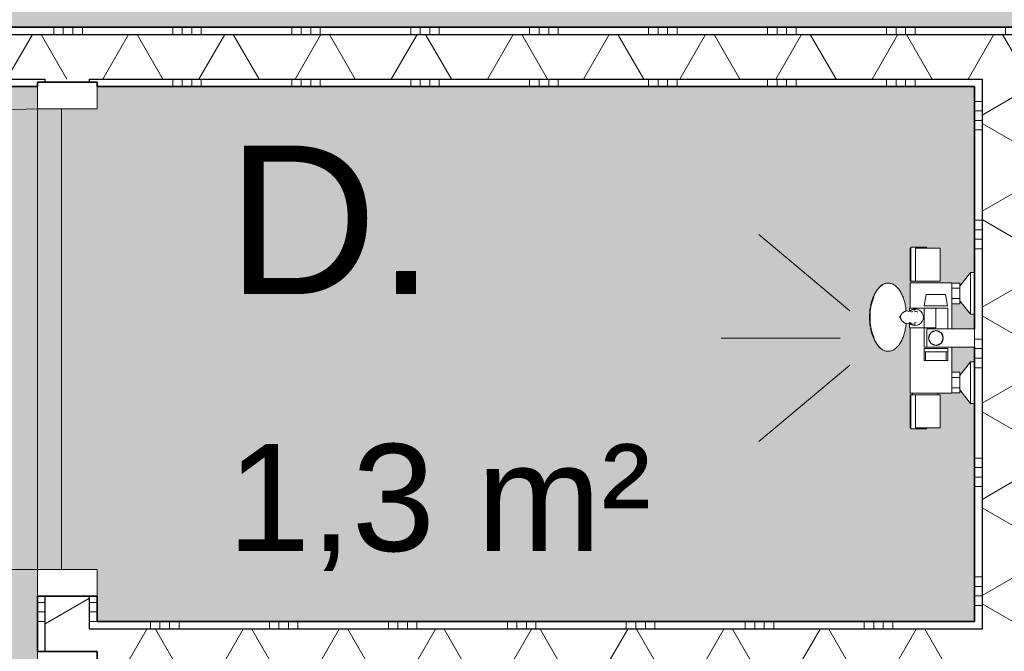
# Model space of a CAD drawing. Header units: millimetres. Extents: x 71235 to 117628, y -12665 to 42937.
# Tile 21 of 49: x 90342 to 91998, y 12966 to 14028. Entities that reach past the tile are written whole.
import ezdxf

# ---------------------------------------------------------------- set-up
doc = ezdxf.new("R2010")
doc.units = ezdxf.units.MM
doc.linetypes.add('Hidden', pattern=[4, 2, -2])
for name, color, linetype, lineweight in [('A-AREA-IDEN', 2, 'Continuous', 13), ('A-AREA-PATT', 32, 'Continuous', 9), ('A-DOOR', 31, 'Continuous', 18), ('A-DOOR-FRAM', 31, 'Continuous', 13), ('A-WALL', 113, 'Continuous', 18), ('A-WALL-PATT', 111, 'Continuous', 35), ('I-WALL', 2, 'Continuous', 18), ('P-SANR-FIXT', 6, 'Continuous', 13)]:
    doc.layers.add(name, color=color, linetype=linetype, lineweight=lineweight)
doc.styles.add('Arial', font='arial.ttf', dxfattribs={"height": 180})
doc.styles.add('Arial_1', font='arial.ttf', dxfattribs={"height": 250})
pattern_1 = [(180, (90472.54, 12415.6), (-2e-14, -200), []), (180, (90472.54, 12431.6), (-2e-14, -200), []), (180, (90472.54, 12447.6), (-2e-14, -200), []), (180, (90472.54, 12463.6), (-2e-14, -200), [])]
pattern_2 = [(270, (90047.57, 14015.67), (200, 7e-13), []), (270, (90031.57, 14015.67), (200, 7e-13), []), (270, (90015.57, 14015.67), (200, 7e-13), []), (270, (89999.57, 14015.67), (200, 7e-13), [])]

# ---------------------------------------------------------------- blocks, each defined once
blk = doc.blocks.new('200_32_ISR_deur_binnen - dagmaat 0800x2300-7616677-plot_00')
at = {"layer": 'A-DOOR', "lineweight": 13}
blk.add_hatch(color=256, dxfattribs=at).paths.add_polyline_path([(-387.5, 10), (387.5, 10), (387.5, 50), (-387.5, 50)])
for p, q in [((-387.5, 50), (-387.5, 825)), ((-387.5, 50), (387.5, 50)), ((-387.5, 50), (-387.5, 10)), ((387.5, 50), (-387.5, 50)), ((387.5, 10), (387.5, 50)), ((-387.5, 10), (387.5, 10))]:
    blk.add_line(p, q, dxfattribs=at)
at = {"layer": 'A-DOOR', "linetype": 'Hidden', "lineweight": 13}
blk.add_line((-387.5, 10), (387.5, 10), dxfattribs=at)
at = {"layer": 'A-DOOR', "lineweight": 13}
blk.add_arc((-387.5, 50), 775, 360, 90, dxfattribs=at)
at = {"layer": 'A-DOOR-FRAM'}
for p, q in [((-387.5, 50), (-432.5, 50)), ((-387.5, -50), (-387.5, 50)), ((432.5, 50), (387.5, 50)), ((387.5, 50), (387.5, -50)), ((-432.5, -50), (-387.5, -50))]:
    blk.add_line(p, q, dxfattribs=at)
blk = doc.blocks.new('53_PF_Crane_Shower - 53_PF_Crane_Shower-7700345-plot_00')
at = {"layer": 'P-SANR-FIXT'}
for p, q in [((0, 226.2), (0, 426.2)), ((-45.5, 209.7), (-174, 362.9)), ((45.5, 209.7), (174, 362.9)), ((-95.5, 107.4), (-152.7, 107.4)), ((-95.5, 108), (-151, 108)), ((-151, 108), (-151, 107.8)), ((-95.5, 107.8), (-95.5, 108)), ((-95.5, 107.3), (-95.5, 107.4)), ((-92.9, 104.4), (-95.5, 104.4)), ((17.3, 108), (-92.9, 108)), ((-92.9, 108), (-92.9, 80.4)), ((92.9, 108), (50.4, 108)), ((92.9, 80.4), (92.9, 108)), ((151, 108), (95.5, 108)), ((95.5, 108), (95.5, 107.8)), ((152.7, 107.4), (95.5, 107.4)), ((95.5, 107.4), (95.5, 107.3)), ((151, 107.8), (151, 108)), ((-151, 99.1), (-95.5, 99.1)), ((-151, 99.1), (-151, 83)), ((-151, 83), (-151, 58)), ((-95.5, 83), (-95.5, 99.1)), ((-95.5, 58), (-95.5, 83)), ((95.5, 99.1), (95.5, 83)), ((95.5, 99.1), (151, 99.1)), ((95.5, 83), (95.5, 58)), ((151, 83), (151, 99.1)), ((151, 58), (151, 83)), ((-152.7, 80.7), (-151, 80.7)), ((-92.9, 80.4), (-92.9, 38)), ((92.9, 38), (92.9, 80.4)), ((151, 80.7), (152.7, 80.7)), ((-151, 58), (-95.5, 58)), ((-95.5, 61.6), (-92.9, 61.6)), ((95.5, 58), (151, 58)), ((-15.5, 38), (-92.9, 38)), ((-92.4, 38), (-92.4, 24.9)), ((-83.7, 38), (-83.7, 24.9)), ((-66.3, 24.9), (-66.3, 38)), ((-57.6, 38), (-57.6, 24.9)), ((92.9, 38), (15.5, 38)), ((57.6, 24.9), (57.6, 38)), ((66.3, 38), (66.3, 24.9)), ((83.7, 24.9), (83.7, 38)), ((92.4, 24.9), (92.4, 38)), ((-87.2, 24.9), (-110, 7)), ((-83.7, 24.9), (-92.4, 24.9)), ((-66.3, 24.9), (-83.7, 24.9)), ((-57.6, 24.9), (-66.3, 24.9)), ((-40, 7), (-62.8, 24.9)), ((62.8, 24.9), (40, 7)), ((66.3, 24.9), (57.6, 24.9)), ((83.7, 24.9), (66.3, 24.9)), ((92.4, 24.9), (83.7, 24.9)), ((110, 7), (87.2, 24.9)), ((-110, 7), (-110, 0)), ((-40, 7), (-110, 7)), ((-40, 0), (-40, 7)), ((40, 7), (40, 0)), ((110, 7), (40, 7)), ((110, 0), (110, 7))]:
    blk.add_line(p, q, dxfattribs=at)
at = {"layer": 'P-SANR-FIXT', "flags": 128}
for points in [[(-152.7, 106.3), (-152.7, 107.1), (-152.7, 107.3)], [(-152.7, 81.8), (-152.7, 81), (-152.7, 80.7), (-152.7, 80.9), (-152.7, 81.5), (-152.7, 82.5), (-152.7, 84), (-152.7, 85.7), (-152.7, 87.8), (-152.7, 90.1), (-152.7, 92.5), (-152.7, 94.9), (-152.7, 97.4), (-152.7, 99.7), (-152.7, 101.8), (-152.7, 103.6), (-152.7, 105.2), (-152.7, 106.3)], [(-152.7, 99.7), (-152.7, 98), (-152.7, 95.6), (-152.7, 93.1), (-152.7, 90.7), (-152.7, 88.4), (-152.7, 86.3), (-152.7, 84.4), (-152.7, 82.9), (-152.7, 81.8)], [(-95.5, 107.3), (-95.5, 107), (-95.5, 106.3)], [(-95.5, 106.3), (-95.5, 105.4), (-95.5, 104.1), (-95.5, 102.7), (-95.5, 101), (-95.5, 99.1)], [(95.5, 106.3), (95.5, 107), (95.5, 107.3)], [(95.5, 99.1), (95.5, 101), (95.5, 102.7), (95.5, 104.1), (95.5, 105.4), (95.5, 106.3)], [(152.7, 107.3), (152.7, 107.1), (152.7, 106.3)], [(152.7, 106.3), (152.7, 105.2), (152.7, 103.6), (152.7, 101.8), (152.7, 99.7), (152.7, 97.4), (152.7, 94.9), (152.7, 92.5), (152.7, 90.1), (152.7, 87.8), (152.7, 85.7), (152.7, 84), (152.7, 82.5), (152.7, 81.5), (152.7, 80.9), (152.7, 80.7), (152.7, 81), (152.7, 81.8)], [(152.7, 81.8), (152.7, 82.9), (152.7, 84.4), (152.7, 86.3), (152.7, 88.4), (152.7, 90.7), (152.7, 93.1), (152.7, 95.6), (152.7, 98), (152.7, 99.7)]]:
    blk.add_lwpolyline(points, dxfattribs=at)
blk = doc.blocks.new('53_PF_slider - Type 1-V31-plot_00')
at = {"layer": 'P-SANR-FIXT'}
for p, q in [((91866.4, 13566.1), (91863, 13546.8)), ((91882.7, 13566.1), (91866.4, 13566.1)), ((91899, 13566.1), (91882.7, 13566.1)), ((91902.4, 13546.8), (91899, 13566.1)), ((91838.2, 13537.3), (91838.2, 13543.1)), ((91882.7, 13543.1), (91838.2, 13543.1)), ((91862.7, 13543.1), (91862.7, 13477.1)), ((91863, 13546.8), (91882.7, 13546.8)), ((91882.7, 13546.8), (91902.4, 13546.8)), ((91882.7, 13543.1), (91882.7, 13510.1)), ((91882.7, 13543.1), (91902.7, 13543.1)), ((91902.7, 13508.2), (91902.7, 13543.1)), ((91838.2, 13510.1), (91838.2, 13518.8)), ((91838.2, 13510.1), (91882.7, 13510.1)), ((91867.2, 13477.2), (91867.2, 13508.2)), ((91947.7, 13508.2), (91867.2, 13508.2)), ((91947.7, 13508.2), (91947.7, 13477.2)), ((91882.7, 13505.1), (91891.3, 13501.6)), ((91882.7, 13477.1), (91862.7, 13477.1)), ((91862.7, 13475.1), (91862.7, 13469.4)), ((91882.7, 13475.1), (91862.7, 13475.1)), ((91867.2, 13477.2), (91947.7, 13477.2)), ((91882.7, 13480.3), (91874, 13483.9)), ((91882.7, 13477.1), (91874.1, 13477.1)), ((91902.7, 13477.1), (91882.7, 13477.1)), ((91891.3, 13477.1), (91882.7, 13477.1)), ((91902.7, 13475.1), (91882.7, 13475.1)), ((91902.7, 13469.4), (91902.7, 13475.1)), ((91862.7, 13469.4), (91862.7, 13454.9)), ((91865.2, 13469.4), (91862.7, 13469.4)), ((91865.2, 13469.4), (91865.2, 13454.9)), ((91865.4, 13469.4), (91882.7, 13469.4)), ((91882.7, 13469.4), (91900, 13469.4)), ((91902.7, 13469.4), (91900.2, 13469.4)), ((91900.2, 13454.9), (91900.2, 13469.4)), ((91902.7, 13454.9), (91902.7, 13469.4)), ((91862.7, 13454.9), (91865.2, 13454.9)), ((91900.2, 13454.9), (91865.2, 13454.9)), ((91900.2, 13454.9), (91902.7, 13454.9))]:
    blk.add_line(p, q, dxfattribs=at)
at = {"layer": 'P-SANR-FIXT', "flags": 128}
for points in [[(91787.3, 13577.9), (91788.4, 13578.9), (91789.5, 13579.9), (91790.7, 13580.9), (91791.9, 13581.7), (91793.1, 13582.5), (91794.4, 13583.2), (91795.7, 13583.7), (91797, 13584.2), (91798.4, 13584.6), (91799.8, 13584.9), (91801.1, 13585), (91802.5, 13585.1), (91803.9, 13585), (91805.3, 13584.8), (91806.7, 13584.6), (91808, 13584.2), (91809.3, 13583.7), (91810.6, 13583.1), (91811.9, 13582.4), (91813.1, 13581.7), (91814.3, 13580.8), (91815.5, 13579.9), (91816.6, 13578.9), (91817.7, 13577.8), (91818.8, 13576.6), (91819.8, 13575.4), (91820.8, 13574.1), (91821.8, 13572.7), (91822.7, 13571.3), (91823.6, 13569.8), (91824.4, 13568.2), (91825.2, 13566.6), (91826, 13564.9), (91826.8, 13563.2), (91827.5, 13561.4), (91828.1, 13559.6), (91828.8, 13557.7), (91829.3, 13555.8), (91829.9, 13553.8), (91830.4, 13551.8), (91830.9, 13549.8), (91831.3, 13547.7), (91831.7, 13545.7), (91832, 13543.5), (91832.3, 13541.4), (91832.5, 13539.2), (91832.7, 13538.2)], [(91777.1, 13557.9), (91776.3, 13555.7), (91775.6, 13553.6), (91775, 13551.6), (91774.4, 13549.6), (91773.9, 13547.6), (91773.5, 13545.7), (91773.1, 13543.8), (91772.8, 13542), (91772.5, 13540.2), (91772.3, 13538.4), (91772, 13536.6), (91771.9, 13534.9), (91771.8, 13533.2), (91771.7, 13531.4), (91771.6, 13529.7), (91771.6, 13528), (91771.6, 13527.7)], [(91783.4, 13573), (91782.2, 13571.1), (91781, 13569.1), (91780, 13567.2), (91779, 13565.3), (91778.1, 13563.3), (91777.3, 13561.4), (91776.5, 13559.5), (91775.8, 13557.5), (91775.5, 13556.5)], [(91837.8, 13537.6), (91840.7, 13539.8), (91844.1, 13541.2), (91847.7, 13541.7)], [(91847.7, 13541.7), (91851.3, 13541.2), (91854.7, 13539.8), (91857.6, 13537.6), (91859.8, 13534.7), (91861.2, 13531.3), (91861.7, 13527.7), (91861.2, 13524.1), (91859.8, 13520.7), (91857.6, 13517.8), (91854.7, 13515.6), (91851.3, 13514.2), (91847.7, 13513.7)], [(91777.1, 13497.6), (91776.3, 13499.7), (91775.6, 13501.8), (91775, 13503.9), (91774.4, 13505.9), (91773.9, 13507.8), (91773.5, 13509.7), (91773.1, 13511.6), (91772.8, 13513.4), (91772.5, 13515.2), (91772.3, 13517), (91772, 13518.8), (91771.9, 13520.5), (91771.8, 13522.3), (91771.7, 13524), (91771.6, 13525.7), (91771.6, 13527.4), (91771.6, 13527.7)], [(91832.4, 13538.3), (91839.2, 13537.3), (91840, 13537.2)], [(91787.3, 13477.6), (91788.4, 13476.5), (91789.5, 13475.5), (91790.7, 13474.6), (91791.9, 13473.7), (91793.1, 13472.9), (91794.4, 13472.3), (91795.7, 13471.7), (91797, 13471.2), (91798.4, 13470.8), (91799.8, 13470.6), (91801.1, 13470.4), (91802.5, 13470.4), (91803.9, 13470.4), (91805.3, 13470.6), (91806.7, 13470.9), (91808, 13471.2), (91809.3, 13471.7), (91810.6, 13472.3), (91811.9, 13473), (91813.1, 13473.8), (91814.3, 13474.6), (91815.5, 13475.5), (91816.6, 13476.6), (91817.7, 13477.7), (91818.8, 13478.8), (91819.8, 13480.1), (91820.8, 13481.4), (91821.8, 13482.7), (91822.7, 13484.2), (91823.6, 13485.7), (91824.4, 13487.2), (91825.2, 13488.8), (91826, 13490.5), (91826.8, 13492.2), (91827.5, 13494), (91828.1, 13495.9), (91828.8, 13497.7), (91829.3, 13499.6), (91829.9, 13501.6), (91830.4, 13503.6), (91830.9, 13505.6), (91831.3, 13507.7), (91831.7, 13509.8), (91832, 13511.9), (91832.3, 13514), (91832.5, 13516.2), (91832.7, 13517.3)], [(91840.2, 13518.1), (91837.3, 13517.9), (91832.4, 13517.2)], [(91847.7, 13513.7), (91844.1, 13514.2), (91840.7, 13515.6), (91837.8, 13517.8)], [(91783.4, 13482.4), (91782.2, 13484.4), (91781, 13486.3), (91780, 13488.2), (91779, 13490.2), (91778.1, 13492.1), (91777.3, 13494), (91776.5, 13496), (91775.8, 13497.9), (91775.5, 13498.9)], [(91895.1, 13492.7), (91891.5, 13501.5), (91882.7, 13505.1), (91873.9, 13501.5), (91870.3, 13492.7)], [(91870.3, 13492.7), (91873.9, 13483.9), (91882.7, 13480.3), (91891.5, 13483.9), (91895.1, 13492.7)]]:
    blk.add_lwpolyline(points, dxfattribs=at)
at = {"layer": 'P-SANR-FIXT'}
for centre, radius, start, end in [((91846.8, 13528), 12.1, 113.7877, 123.9394), ((91846.8, 13528), 9.68, 107.1982, 122.2978), ((91846.8, 13528), 12.1, 90, 105.0758), ((91846.8, 13528), 12.1, 82.0796, 90), ((91846.8, 13528), 9.68, 74.2598, 90), ((91846.8, 13528), 9.68, 56.4308, 71.3826), ((91846.8, 13528), 12.1, 228.0753, 256.1175), ((91846.8, 13528), 12.1, 258.6126, 270), ((91846.8, 13528), 9.68, 270, 285.0084), ((91846.8, 13528), 12.1, 270, 277.8358), ((91882.7, 13492.7), 12.4, 0, 180), ((91882.7, 13492.7), 12.4, 180, 0), ((91882.7, 13492.7), 12.4, 75, 90), ((91882.7, 13492.7), 12.4, 270, 285), ((91882.7, 13492.7), 12.4, 270, 285), ((91882.7, 13492.7), 12.4, 270, 285)]:
    blk.add_arc(centre, radius, start, end, dxfattribs=at)
for centre, major_axis, start_param, end_param in [((91800.3, 13527.7), (0, 56.5), 0.291091, 1.570796), ((91797, 13527.7), (0, 50), 0.938079, 0.995763), ((91797, 13527.7), (0, 50), 0.826064, 0.912436), ((91797, 13527.7), (0, 51.9), 0.693791, 0.77643), ((91797, 13527.7), (0, 51.9), 1.261959, 1.570796), ((91797, 13527.7), (0, 51.9), 0.981941, 1.208946), ((91797, 13527.7), (0, 51.9), 1.570796, 1.879633), ((91800.3, 13527.7), (0, 56.5), 1.570796, 2.850503), ((91797, 13527.7), (0, 51.9), 1.932648, 2.159652), ((91797, 13527.7), (0, 50), 2.145831, 2.203514), ((91797, 13527.7), (0, 50), 2.229157, 2.316246)]:
    blk.add_ellipse(centre, major_axis=major_axis, ratio=0.5, start_param=start_param, end_param=end_param, dxfattribs=at)
for points in [[(91821.2, 13527.7), (91821.2, 13528.1), (91821.3, 13528.5), (91821.3, 13528.9)], [(91822.4, 13527.5), (91822.4, 13527.5), (91822.4, 13527.4), (91822.4, 13527.3)], [(91832.6, 13517.3), (91832.6, 13517.3), (91832.4, 13517.4), (91832.1, 13517.4), (91831.9, 13517.5)], [(91882.7, 13505.1), (91883.6, 13505.1), (91884.4, 13505), (91885.2, 13504.9)], [(91882.7, 13480.3), (91883.6, 13480.3), (91884.4, 13480.4), (91885.2, 13480.6)]]:
    blk.add_open_spline(points, degree=3, dxfattribs=at)
for points, knots in [([(91824.2, 13532.1), (91824.2, 13532.1), (91824.2, 13532), (91824.1, 13531.8), (91824, 13531.5), (91823.8, 13531), (91823.6, 13530.4), (91823.3, 13529.7), (91822.9, 13528.7), (91822.6, 13528), (91822.4, 13527.7)], [-0.1428571, -0.1428571, -0.1428571, -0.1428571, -0.1383929, -0.1339286, -0.125, -0.1071429, -0.0892857, -0.0714286, -0.0357143, 0, 0, 0, 0]), ([(91822.4, 13527.3), (91822.7, 13527), (91823.1, 13526.3), (91823.6, 13525.1), (91824.1, 13524.1), (91824.4, 13523.4), (91824.5, 13523.1), (91824.7, 13522.8), (91824.8, 13522.5), (91825, 13522.2), (91825.3, 13521.7), (91825.7, 13521.3), (91826.1, 13521), (91826.4, 13520.9), (91826.7, 13520.7), (91826.8, 13520.6), (91826.9, 13520.5), (91827, 13520.4), (91827.1, 13520.3), (91827.3, 13520.2), (91827.6, 13519.9), (91828, 13519.5), (91828.5, 13519.1), (91829, 13518.8), (91829.4, 13518.5), (91830, 13518.1), (91830.6, 13517.7), (91831.3, 13517.4), (91831.9, 13517.2), (91832.3, 13517.1), (91832.5, 13517.2), (91832.6, 13517.3)], [-1, -1, -1, -1, -0.958333, -0.916667, -0.875, -0.854167, -0.84375, -0.833333, -0.822917, -0.8125, -0.791667, -0.75, -0.729167, -0.708333, -0.6875, -0.677083, -0.671875, -0.666667, -0.65625, -0.645833, -0.625, -0.583333, -0.541667, -0.5, -0.458333, -0.416667, -0.333333, -0.25, -0.166667, -0.083333, 0, 0, 0, 0]), ([(91832, 13538.2), (91831.7, 13538.2), (91831.1, 13538), (91829.9, 13537.3), (91829.1, 13536.7), (91828.6, 13536.3), (91828.1, 13536), (91827.7, 13535.6), (91827.3, 13535.3), (91827, 13535), (91826.8, 13534.8), (91826.6, 13534.6), (91826.4, 13534.5), (91826.3, 13534.4), (91826.3, 13534.3), (91826.2, 13534.3), (91826.1, 13534.2), (91826, 13534.1), (91825.8, 13533.9), (91825.5, 13533.7), (91825.1, 13533.5), (91824.8, 13533.1), (91824.5, 13532.6), (91824.3, 13532.4), (91824.3, 13532.3), (91824.3, 13532.2)], [-0.8571429, -0.8571429, -0.8571429, -0.8571429, -0.7142857, -0.5714286, -0.5, -0.4642857, -0.4285714, -0.3928571, -0.3571429, -0.3392857, -0.3214286, -0.3035714, -0.2946429, -0.2901786, -0.2857143, -0.28125, -0.2767857, -0.2678571, -0.25, -0.2321429, -0.2142857, -0.1785714, -0.1607143, -0.1517857, -0.1473214, -0.1473214, -0.1473214, -0.1473214]), ([(91885.2, 13480.6), (91885.1, 13480.5), (91884.3, 13480.4), (91883.4, 13480.3), (91882.7, 13480.3)], [0.8736269, 0.8736269, 0.8736269, 0.8736269, 0.8928571, 1, 1, 1, 1])]:
    blk.add_open_spline(points, degree=3, knots=knots, dxfattribs=at)
blk = doc.blocks.new('200_32_ISR_deur_binnen - dagmaat 0800x2300-V32-plot_00')
at = {"layer": 'A-DOOR', "lineweight": 13}
blk.add_hatch(color=256, dxfattribs=at).paths.add_polyline_path([(-387.5, 10), (387.5, 10), (387.5, 50), (-387.5, 50)])
for p, q in [((-387.5, 50), (-387.5, 825)), ((-387.5, 50), (387.5, 50)), ((-387.5, 50), (-387.5, 10)), ((387.5, 50), (-387.5, 50)), ((387.5, 10), (387.5, 50)), ((-387.5, 10), (387.5, 10))]:
    blk.add_line(p, q, dxfattribs=at)
at = {"layer": 'A-DOOR', "linetype": 'Hidden', "lineweight": 13}
blk.add_line((-387.5, 10), (387.5, 10), dxfattribs=at)
at = {"layer": 'A-DOOR', "lineweight": 13}
blk.add_arc((-387.5, 50), 775, 360, 90, dxfattribs=at)
at = {"layer": 'A-DOOR-FRAM'}
for p, q in [((-387.5, 50), (-432.5, 50)), ((-387.5, -50), (-387.5, 50)), ((425.1, 50), (387.5, 50)), ((387.5, 50), (387.5, -50)), ((-432.5, -50), (-387.5, -50)), ((387.5, -50), (425.1, -50))]:
    blk.add_line(p, q, dxfattribs=at)

msp = doc.modelspace()

# ---------------------------------------------------------------- hatches: boundary and pattern name
at = {"layer": 'A-AREA-PATT'}
h = msp.add_hatch(color=9, dxfattribs=at)
h.paths.add_polyline_path([(99627.7, 3359.1), (99646.7, 3359.1), (99646.7, 3465.5), (99627.7, 3465.5)])
h.paths.add_polyline_path([(104847.8, 3666.6), (104847.8, 3666.6), (104847.8, 3865.5), (104996.7, 3865.5), (104996.7, 3909), (105046.7, 3909), (105046.7, 4809), (104996.7, 4809), (104996.7, 8309), (105046.7, 8309), (105046.7, 9209), (104996.7, 9209), (104996.7, 9365.5), (107826.5, 9365.5), (107826.5, 9673), (110286.7, 9673), (110286.7, 13851.4), (109517.4, 13851.4), (109517.4, 14466.4), (109547.8, 14466.4), (109547.8, 16170.6), (109597.8, 16170.6), (109597.8, 17070.6), (109547.8, 17070.6), (109547.8, 17260.6), (109597.8, 17260.6), (109597.8, 18160.6), (109547.8, 18160.6), (109547.8, 21570.6), (109597.8, 21570.6), (109597.8, 22470.6), (109547.8, 22470.6), (109547.8, 22660.6), (109597.8, 22660.6), (109597.8, 23560.6), (109547.8, 23560.6), (109547.8, 26970.7), (109597.8, 26970.7), (109597.8, 27870.7), (109547.8, 27870.7), (109547.8, 28060.7), (109597.8, 28060.7), (109597.8, 28960.7), (109547.8, 28960.7), (109547.8, 32370.7), (109597.8, 32370.7), (109597.8, 33270.7), (109547.8, 33270.7), (109547.8, 33515.7), (109597.8, 33515.7), (109597.8, 34415.7), (109547.8, 34415.7), (109547.8, 36045.8), (107797.8, 36045.8), (107797.8, 30115.8), (106042.8, 30115.8), (106042.8, 30165.8), (105142.8, 30165.8), (105142.8, 30115.8), (104952.8, 30115.8), (104952.8, 30165.8), (104052.8, 30165.8), (104052.8, 30115.8), (100642.7, 30115.8), (100642.7, 30165.8), (99742.7, 30165.8), (99742.7, 30115.8), (99552.7, 30115.8), (99552.7, 30165.8), (98652.7, 30165.8), (98652.7, 30115.8), (95242.7, 30115.8), (95242.7, 30165.8), (94342.7, 30165.8), (94342.7, 30115.8), (94097.7, 30115.8), (94097.7, 30165.8), (93197.7, 30165.8), (93197.7, 30115.8), (92397.7, 30115.8), (92397.7, 30165.8), (91497.7, 30165.8), (91497.7, 30115.8), (90697.7, 30115.8), (90697.7, 30165.8), (89797.7, 30165.8), (89797.7, 30115.8), (88997.7, 30115.8), (88997.7, 30165.8), (88097.7, 30165.8), (88097.7, 30115.8), (87397.7, 30115.8), (87397.7, 33315.2), (87197.4, 33315.2), (87197.4, 33365.2), (86297.4, 33365.2), (86297.4, 33315.2), (85997.4, 33315.2), (85997.4, 33365.2), (85097.4, 33365.2), (85097.4, 33315.2), (81658.1, 33315.2), (81567.7, 33224.7), (81532.3, 33260.1), (80895.9, 32623.7), (80931.3, 32588.3), (80797.4, 32454.5), (80797.4, 26311.5), (80747.4, 26311.5), (80747.4, 25411.5), (80797.4, 25411.5), (80797.4, 25111.5), (80747.4, 25111.5), (80747.4, 24211.5), (80797.4, 24211.5), (80797.4, 22565.2), (86147.4, 22565.2), (86147.4, 22365.2), (85862.4, 22332.9), (85862.4, 20165.2), (86447.4, 20165.2), (86447.4, 19565.2), (85862.4, 19565.2), (85862.4, 19165.3), (80017.9, 19165.3), (80017.9, 15555.3), (82370.3, 15555.3), (82370.3, 14515.7), (84347.7, 14515.7), (84347.7, 12760.7), (84297.7, 12760.7), (84297.7, 11860.7), (84347.7, 11860.7), (84347.7, 11670.7), (84297.7, 11670.7), (84297.7, 10770.7), (84347.7, 10770.7), (84347.7, 7360.6), (84297.7, 7360.6), (84297.7, 6460.6), (84347.7, 6460.6), (84347.7, 6270.6), (84297.7, 6270.6), (84297.7, 5370.6), (84347.7, 5370.6), (84347.7, 3685.6), (86107.7, 3685.6), (86107.7, 5445.6), (86157.7, 5445.6), (86157.7, 6220.6), (86107.7, 6220.6), (86107.7, 6265.6), (85847.4, 6265.6), (85847.4, 14015.7), (94347.7, 14015.7), (94347.7, 12810.7), (94297.7, 12810.7), (94297.7, 11910.7), (94347.7, 11910.7), (94347.7, 10065.7), (96777.8, 10065.7), (96777.8, 10665.7), (96827.8, 10665.7), (96827.8, 11565.7), (96777.8, 11565.7), (96777.8, 14015.7), (100677.8, 14015.7), (100677.8, 6265.6), (99847.7, 6265.6), (99847.7, 3666.6), (99953.6, 3666.6), (99953.6, 3685.6), (104847.8, 3685.6)])
h.paths.add_polyline_path([(99807.7, 4165.6), (99807.7, 5965.6), (99797.7, 5965.6), (99797.7, 4165.6)])
h.paths.add_polyline_path([(85897.4, 6410.6), (85897.4, 7310.6), (85887.4, 7310.6), (85887.4, 6410.6)])
h.paths.add_polyline_path([(95192.7, 9965.7), (95992.7, 9965.7), (95992.7, 10025.7), (94392.7, 10025.7), (94392.7, 9965.7)])
h.paths.add_polyline_path([(102647.6, 11465.4), (102047.6, 11465.4), (102047.6, 12065.4), (102647.6, 12065.4)])
h.paths.add_polyline_path([(99177.8, 13965.7), (99177.8, 13975.7), (98277.8, 13975.7), (98277.8, 13965.7)])
h.paths.add_polyline_path([(86947.4, 13965.7), (86947.4, 13975.7), (86047.4, 13975.7), (86047.4, 13965.7), (86447.4, 13965.7)])
h.paths.add_polyline_path([(105304.2, 15865.8), (105089.8, 15865.8), (105089.8, 15915.8), (104189.8, 15915.8), (104189.8, 15865.8), (101379.8, 15865.8), (101379.8, 15915.8), (100479.8, 15915.8), (100479.8, 15865.8), (100089.8, 15865.8), (100089.8, 15915.8), (99189.8, 15915.8), (99189.8, 15865.8), (96379.8, 15865.8), (96379.8, 15915.8), (95479.8, 15915.8), (95479.8, 15865.8), (94644.8, 15865.8), (94644.8, 15915.8), (93869.8, 15915.8), (93869.8, 15865.8), (93079.8, 15865.8), (93079.8, 15915.8), (92304.8, 15915.8), (92304.8, 15865.8), (91514.8, 15865.8), (91514.8, 15915.8), (90739.8, 15915.8), (90739.8, 15865.8), (90439.8, 15865.8), (90439.8, 15915.8), (89664.8, 15915.8), (89664.8, 15865.8), (87639.8, 15865.8), (87639.8, 23365.8), (87839.8, 23365.8), (87839.8, 23315.8), (88614.8, 23315.8), (88614.8, 23365.8), (90739.8, 23365.8), (90739.8, 23315.8), (91514.8, 23315.8), (91514.8, 23365.8), (92304.8, 23365.8), (92304.8, 23315.8), (93079.8, 23315.8), (93079.8, 23365.8), (93869.8, 23365.8), (93869.8, 23315.8), (94644.8, 23315.8), (94644.8, 23365.8), (95479.8, 23365.8), (95479.8, 23315.8), (96379.8, 23315.8), (96379.8, 23365.8), (99189.8, 23365.8), (99189.8, 23315.8), (100089.8, 23315.8), (100089.8, 23365.8), (100479.8, 23365.8), (100479.8, 23315.8), (101379.8, 23315.8), (101379.8, 23365.8), (104189.8, 23365.8), (104189.8, 23315.8), (105089.8, 23315.8), (105089.8, 23365.8), (105334.8, 23365.8), (105334.8, 15865.8), (105322.3, 15865.8)])
h.paths.add_polyline_path([(83755, 19205.3), (83755, 19215.3), (82855, 19215.3), (82855, 19205.3), (83047.5, 19205.3)])
h.paths.add_polyline_path([(85812.4, 21145.2), (85822.4, 21145.2), (85822.4, 21920.2), (85812.4, 21920.2), (85812.4, 21256.4)])
h.paths.add_polyline_path([(86447.4, 24961.5), (85847.4, 24961.5), (85847.4, 25561.5), (85948.2, 25561.5), (85948.2, 28065.8), (88547.4, 28065.8), (88547.4, 28265.6), (89147.4, 28265.6), (89147.7, 28065.8), (105497.8, 28065.8), (105497.8, 25165.7), (86447.4, 25165.7)])
h.paths.add_polyline_path([(100647.7, 25205.7), (101547.7, 25205.7), (101547.7, 25265.7), (100647.7, 25265.7)])
h.paths.add_polyline_path([(99698.6, 25205.7), (99785.4, 25205.7), (99785.4, 25265.7), (99010.4, 25265.7), (99010.4, 25205.7)])
h.paths.add_polyline_path([(95614.2, 25205.7), (95935.2, 25205.7), (95935.2, 25265.7), (95160.2, 25265.7), (95160.2, 25205.7), (95284.8, 25205.7)])
h.paths.add_polyline_path([(101547.7, 27965.8), (101547.7, 28025.8), (100647.7, 28025.8), (100647.7, 27965.8)])
h.paths.add_polyline_path([(93572.1, 28015.8), (93747.2, 28015.8), (93747.2, 28025.8), (92847.2, 28025.8), (92847.2, 28015.8)])
h.paths.add_polyline_path([(90097.3, 28015.8), (90097.3, 28025.8), (89197.3, 28025.8), (89197.3, 28015.8), (89487.7, 28015.8)])
h.paths.add_polyline_path([(87048.2, 28015.8), (87048.2, 28025.8), (86148.2, 28025.8), (86148.2, 28015.8), (86447.4, 28015.8)])
h = msp.add_hatch(color=254, dxfattribs=at)
h.paths.add_polyline_path([(88466.6, 10865.5), (88910.1, 10865.5), (88910.1, 10875.5), (88135.1, 10875.5), (88135.1, 10865.5)])
h.paths.add_polyline_path([(87910.1, 10865.5), (87910.1, 10875.5), (87135.1, 10875.5), (87135.1, 10865.5), (87445.5, 10865.5)])
h.paths.add_polyline_path([(88466.6, 10915.5), (90372.5, 10915.5), (90372.5, 13915.7), (86947.4, 13915.7), (86947.4, 13965.7), (86047.4, 13965.7), (86047.4, 13915.7), (85947.4, 13915.7), (85947.4, 12065.5), (86447.4, 12065.4), (86447.4, 11465.4), (85947.4, 11465.4), (85947.4, 10915.5), (88135.1, 10915.5)])
h.paths.add_polyline_path([(90422.5, 11110.5), (90422.5, 11885.5), (90412.5, 11885.5), (90412.5, 11110.5)])
h.paths.add_polyline_path([(90412.5, 12145.5), (90422.5, 12145.5), (90422.5, 12920.5), (90412.5, 12920.5), (90412.5, 12583.6)])
h.paths.add_polyline_path([(90422.5, 13103.1), (90422.5, 13878.1), (90412.5, 13878.1), (90412.5, 13103.1)])
h = msp.add_hatch(color=254, dxfattribs=at)
h.paths.add_polyline_path([(91832, 13538.2), (91832.6, 13537.4), (91832.2, 13538.2)])
h.paths.add_polyline_path([(90472.5, 13015.5), (91947.7, 13015.5), (91947.7, 13382.7), (91940.7, 13382.7), (91922.8, 13405.6), (91922.8, 13400.3), (91885.3, 13399.8), (91886.4, 13397.2), (91889.7, 13396.7), (91888.8, 13341.7), (91848.6, 13341.7), (91848, 13340), (91840.4, 13340), (91841.4, 13397.2), (91844.1, 13397.2), (91843.6, 13399.8), (91839.8, 13399.8), (91839.8, 13510.1), (91838.2, 13510.1), (91837.1, 13518.2), (91832.6, 13517.3), (91828.1, 13496), (91816.5, 13476.6), (91812.9, 13474.1), (91808.8, 13471.7), (91799, 13471.3), (91790.8, 13475.1), (91780.2, 13488.1), (91774.6, 13502.6), (91772.5, 13516.4), (91772.1, 13532.7), (91774.4, 13550.4), (91779.2, 13564.8), (91784.7, 13573.2), (91796.2, 13583.2), (91803, 13584.5), (91812.9, 13581.4), (91817.7, 13577.3), (91820, 13574.6), (91828.8, 13556.3), (91833.7, 13537.9), (91838.2, 13537.9), (91838.2, 13543.1), (91839.8, 13543.1), (91840.7, 13585.6), (91922.8, 13585.1), (91922.8, 13579.9), (91940.7, 13602.7), (91947.7, 13602.7), (91947.7, 13915.7), (90472.5, 13915.7), (90472.5, 13878.1), (90422.5, 13878.1), (90422.5, 13103.1), (90472.5, 13103.1), (90472.5, 13058.1)])
h.paths.add_polyline_path([(91922.8, 13429.9), (91940.7, 13452.7), (91947.7, 13452.7), (91947.7, 13477.2), (91909.7, 13477.2), (91909.7, 13435.1), (91922.8, 13435.1)])
h.paths.add_polyline_path([(91781.6, 13485.8), (91778, 13496), (91781.2, 13486.3)])
h.paths.add_polyline_path([(91922.8, 13508.2), (91947.7, 13508.2), (91947.7, 13532.7), (91940.7, 13532.7), (91922.8, 13555.6), (91922.8, 13550.3), (91909.7, 13550.3), (91909.7, 13508.2), (91912.8, 13508.2)])
h.paths.add_polyline_path([(91773.3, 13516), (91772.1, 13527.7), (91772.1, 13525.1), (91773.3, 13516.3)])
h.paths.add_polyline_path([(91833.8, 13526), (91822.4, 13527.7), (91822.4, 13529.4), (91819.9, 13527.6), (91833.7, 13526)])
h.paths.add_polyline_path([(91787, 13576), (91793.5, 13582.3), (91793.3, 13581.4), (91787.2, 13576.3)])
h.paths.add_polyline_path([(91840.6, 13588.2), (91839.9, 13588.2), (91840.7, 13645.4), (91848, 13645.4), (91849, 13643.7), (91889.7, 13643.7), (91888.8, 13588.2), (91840.7, 13588.2)])
at = {"layer": 'A-WALL-PATT', "lineweight": 9}
h = msp.add_hatch(dxfattribs=at)
h.set_pattern_fill('FP_137', color=256, angle=-270, style=0, pattern_type=2)
h.set_pattern_definition(pattern_2)
h.paths.add_polyline_path([(94260.2, 14003.2), (94335.2, 14003.2), (94335.2, 14015.7), (86992.4, 14015.7), (86992.4, 14003.2), (94247.7, 14003.2)])
h.paths.add_polyline_path([(85859.9, 14003.2), (86002.4, 14003.2), (86002.4, 14015.7), (85847.4, 14015.7), (85847.4, 14003.2)])
h = msp.add_hatch(dxfattribs=at)
h.set_pattern_fill('FP_138', color=256, angle=-300, style=0, pattern_type=2)
h.set_pattern_definition([(240, (90047.57, 14015.67), (121.2436, -70), []), (300, (90047.57, 14015.67), (121.2436, 70), [])])
h.paths.add_polyline_path([(94247.7, 13928.2), (94260.2, 13928.2), (94260.2, 14003.2), (86992.4, 14003.2), (86992.4, 13928.2), (93572.1, 13928.2)])
h.paths.add_polyline_path([(85934.9, 13928.2), (86002.4, 13928.2), (86002.4, 14003.2), (85859.9, 14003.2), (85859.9, 13928.2)])
h = msp.add_hatch(dxfattribs=at)
h.set_pattern_fill('FP_137', color=256, angle=-270, style=0, pattern_type=2)
h.set_pattern_definition(pattern_2)
h.paths.add_polyline_path([(94247.7, 13915.7), (94247.7, 13928.2), (92035.2, 13928.2), (92035.2, 13915.7), (93572.1, 13915.7)])
h.paths.add_polyline_path([(91960.2, 13915.7), (91960.2, 13928.2), (90460, 13928.2), (90460, 13923.1), (90472.5, 13923.1), (90472.5, 13915.7), (91947.7, 13915.7)])
h.paths.add_polyline_path([(90372.5, 13915.7), (90372.5, 13923.1), (90385, 13923.1), (90385, 13928.2), (86992.4, 13928.2), (86992.4, 13915.7), (89487.7, 13915.7)])
h.paths.add_polyline_path([(85934.9, 13915.7), (86002.4, 13915.7), (86002.4, 13928.2), (85934.9, 13928.2)])
h = msp.add_hatch(dxfattribs=at)
h.set_pattern_fill('FP_134', color=256, angle=60, style=0, pattern_type=2)
h.set_pattern_definition([(150, (90472.54, 12415.6), (-70, -121.244), []), (210, (90472.54, 12415.6), (70, -121.244), [])])
h.paths.add_polyline_path([(90460, 10903), (90460, 11065.5), (90385, 11065.5), (90385, 10903)])
h.paths.add_polyline_path([(90385, 11930.5), (90460, 11930.5), (90460, 12100.5), (90385, 12100.5)])
h.paths.add_polyline_path([(90385, 12965.5), (90460, 12965.5), (90460, 13058.1), (90385, 13058.1)])
h.paths.add_polyline_path([(90460, 13923.1), (90460, 13928.2), (90385, 13928.2), (90385, 13923.1)])
h = msp.add_hatch(dxfattribs=at)
h.set_pattern_fill('FP_142', color=256, angle=60, style=0, pattern_type=2)
h.set_pattern_definition([(330, (91947.7, 12890.67), (70, 121.244), []), (30, (91947.7, 12890.67), (-70, 121.244), [])])
h.paths.add_polyline_path([(92035.2, 11865.7), (92035.2, 13928.2), (91960.2, 13928.2), (91960.2, 11865.7)])
h = msp.add_hatch(dxfattribs=at)
h.set_pattern_fill('FP_141', color=256, angle=90, style=0, pattern_type=2)
h.set_pattern_definition([(0, (91947.7, 12890.67), (0, 200), []), (0, (91947.7, 12874.67), (0, 200), []), (0, (91947.7, 12858.67), (0, 200), []), (0, (91947.7, 12842.67), (0, 200), [])])
h.paths.add_polyline_path([(91947.7, 11865.7), (91960.2, 11865.7), (91960.2, 12928), (91947.7, 12928), (91947.7, 12222.2)])
h.paths.add_polyline_path([(91960.2, 13003), (91960.2, 13915.7), (91947.7, 13915.7), (91947.7, 13003)])
h = msp.add_hatch(dxfattribs=at)
h.set_pattern_fill('FP_133', color=256, angle=90, style=0, pattern_type=2)
h.set_pattern_definition(pattern_1)
h.paths.add_polyline_path([(90385, 10915.5), (90385, 11065.5), (90372.5, 11065.5), (90372.5, 10915.5)])
h.paths.add_polyline_path([(90372.5, 11930.5), (90385, 11930.5), (90385, 12100.5), (90372.5, 12100.5)])
h.paths.add_polyline_path([(90385, 12965.5), (90385, 13058.1), (90372.5, 13058.1), (90372.5, 12965.5)])
h = msp.add_hatch(dxfattribs=at)
h.set_pattern_fill('FP_133', color=256, angle=90, style=0, pattern_type=2)
h.set_pattern_definition(pattern_1)
h.paths.add_polyline_path([(90472.5, 10915.5), (90472.5, 11065.5), (90460, 11065.5), (90460, 10915.5)])
h.paths.add_polyline_path([(90460, 11953), (90472.5, 11953), (90472.5, 12100.5), (90460, 12100.5)])
h.paths.add_polyline_path([(90472.5, 13003), (90472.5, 13058.1), (90460, 13058.1), (90460, 13003)])
h = msp.add_hatch(dxfattribs=at)
h.set_pattern_fill('FP_143', color=256, angle=-270, style=0, pattern_type=2)
h.set_pattern_definition([(270, (91210.12, 13015.54), (200, 5e-13), []), (270, (91194.12, 13015.54), (200, 5e-13), []), (270, (91178.12, 13015.54), (200, 5e-13), []), (270, (91162.12, 13015.54), (200, 5e-13), [])])
h.paths.add_polyline_path([(91947.7, 13003), (91947.7, 13015.5), (90472.5, 13015.5), (90472.5, 13003), (91529.9, 13003)])
h = msp.add_hatch(dxfattribs=at)
h.set_pattern_fill('FP_144', color=256, angle=-300, style=0, pattern_type=2)
h.set_pattern_definition([(240, (91210.12, 13015.54), (121.244, -70), []), (300, (91210.12, 13015.54), (121.244, 70), [])])
h.paths.add_polyline_path([(91529.9, 12928), (91960.2, 12928), (91960.2, 13003), (90460, 13003), (90460, 12965.5), (90472.5, 12965.5), (90472.5, 12928), (90508.8, 12928)])

# ---------------------------------------------------------------- linework, layer by layer
at = {"layer": 'A-WALL', "lineweight": 25}
for p, q in [((86992.4, 14003.2), (94335.2, 14003.2)), ((86992.4, 13928.2), (90385, 13928.2)), ((90385, 13923.1), (90385, 13928.2)), ((90460, 13923.1), (90460, 13928.2)), ((90460, 13928.2), (91960.2, 13928.2)), ((91960.2, 13928.2), (91960.2, 13003)), ((90385, 12965.5), (90385, 13058.1)), ((90460, 13003), (90460, 13058.1)), ((91960.2, 13003), (90460, 13003))]:
    msp.add_line(p, q, dxfattribs=at)
at = {"layer": 'I-WALL', "lineweight": 35}
for p, q in [((94347.7, 14015.7), (86992.4, 14015.7)), ((90372.5, 13915.7), (90372.5, 13923.1)), ((90372.5, 13923.1), (90472.5, 13923.1)), ((90472.5, 13923.1), (90472.5, 13915.7)), ((86992.4, 13915.7), (90372.5, 13915.7)), ((90472.5, 13915.7), (91947.7, 13915.7)), ((91947.7, 13915.7), (91947.7, 13508.2)), ((91947.7, 13477.2), (91947.7, 13015.5)), ((90372.5, 13058.1), (90372.5, 12965.5)), ((90472.5, 13058.1), (90372.5, 13058.1)), ((90472.5, 13015.5), (90472.5, 13058.1)), ((91947.7, 13015.5), (90472.5, 13015.5)), ((90372.5, 12965.5), (90472.5, 12965.5)), ((90472.5, 12965.5), (90472.5, 12915.5))]:
    msp.add_line(p, q, dxfattribs=at)

# ---------------------------------------------------------------- block references
at = {"layer": 'A-DOOR-FRAM', "rotation": 90}
for name, p in [('200_32_ISR_deur_binnen - dagmaat 0800x2300-V32-plot_00', (90422.5, 13490.6)), ('200_32_ISR_deur_binnen - dagmaat 0800x2300-7616677-plot_00', (90422.5, 12533))]:
    msp.add_blockref(name, p, dxfattribs=at)
at = {"layer": 'P-SANR-FIXT', "rotation": 90.00000000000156}
msp.add_blockref('53_PF_Crane_Shower - 53_PF_Crane_Shower-7700345-plot_00', (91947.7, 13492.7), dxfattribs=at)
at = {"layer": 'P-SANR-FIXT'}
msp.add_blockref('53_PF_slider - Type 1-V31-plot_00', (0, 0), dxfattribs=at)

# ---------------------------------------------------------------- texts
at = {"layer": 'A-AREA-IDEN', "lineweight": 9, "attachment_point": 1}
for s, insert, char_height, width, style in [('D.', (90691.1, 13816.6), 250, 424.894, 'Arial_1'), ('1,3 m²', (90691.1, 13314.3), 180, 841.772, 'Arial')]:
    msp.add_mtext(s, dxfattribs=dict(at, insert=insert, char_height=char_height, width=width, style=style))

doc.saveas('drawing.dxf')
